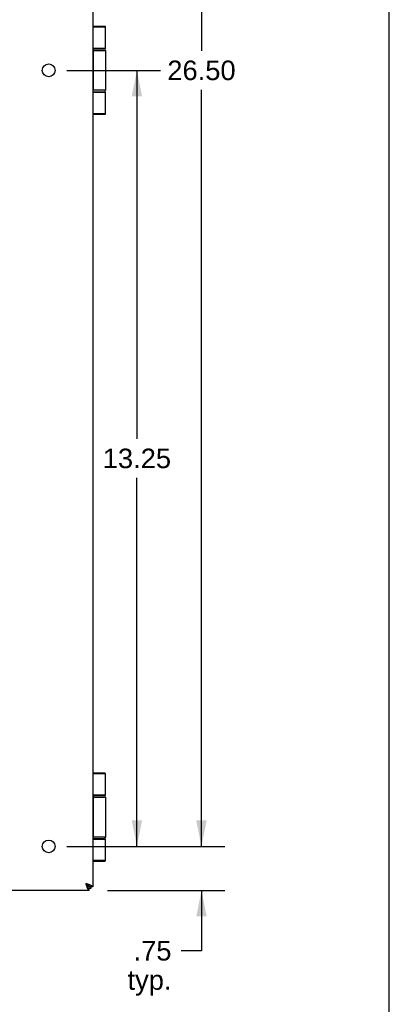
# Model space of a CAD drawing. Header units: inches. Extents: x 0 to 75.6, y 0 to 48.9.
# Tile 13 of 15: x 69.3 to 75.6, y 8.6 to 25.4. Entities that reach past the tile are written whole.
import ezdxf

# ---------------------------------------------------------------- set-up
doc = ezdxf.new("R2010")
doc.units = ezdxf.units.IN
doc.header["$LTSCALE"] = 4.155556
doc.header["$MEASUREMENT"] = 0
doc.layers.get('0').update_dxf_attribs({"linetype": 'CONTINUOUS'})
doc.layers.add('02___PRT_ALL_AXES', color=7, linetype='CONTINUOUS')
doc.layers.add('DIMENSIONS', color=7, linetype='CONTINUOUS')
doc.styles.get("Standard").update_dxf_attribs({"font": 'arial.ttf'})
doc.dimstyles.new('DIMSTYLE_1', dxfattribs={"dimtxt": 0.333333, "dimasz": 0.444444, "dimexe": 0.09, "dimexo": 0.07, "dimgap": 0.0375, "dimtad": 0, "dimtih": 1, "dimtoh": 1, "dimzin": 4, "dimdsep": 46, "dimtxsty": 'Standard', "dimblk": '_FILLED', "dimblk1": '_FILLED', "dimblk2": '_FILLED', "dimcen": 0.09, "dimazin": 1, "dimtfac": 1, "dimtofl": 0, "dimtmove": 0, "dimatfit": 3, "dimldrblk": '_FILLED', "dimfxl": 1, "dimtolj": 1, "dimtzin": 4, "dimarcsym": 0})

# ---------------------------------------------------------------- blocks, each defined once
blk = doc.blocks.new('_FILLED')
at = {"color": 0, "linetype": 'ByBlock'}
blk.add_solid([(0, 0), (-1, 0.2), (-1, -0.2)], dxfattribs=at)
blk = doc.blocks.new('*D3')
at = {"layer": 'DIMENSIONS', "color": 2, "linetype": 'Continuous'}
for p, q in [((70.06, 37.813), (72.753, 37.813)), ((72.353, 37.813), (72.353, 24.896)), ((72.353, 11.313), (72.353, 24.23)), ((70.169, 11.313), (72.753, 11.313))]:
    blk.add_line(p, q, dxfattribs=at)
at = {"layer": 'DIMENSIONS', "color": 2, "linetype": 'Continuous', "xscale": 0.4444444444, "yscale": 0.4444444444, "zscale": 0.4444444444}
for p, rotation in [((72.353, 37.813), 90), ((72.353, 11.313), 270)]:
    blk.add_blockref('_FILLED', p, dxfattribs=dict(at, rotation=rotation))
at = {"layer": 'DIMENSIONS', "color": 2, "linetype": 'Continuous', "insert": (72.353, 24.73), "char_height": 0.3333, "width": 1.16481, "attachment_point": 2, "line_spacing_factor": 0.9}
blk.add_mtext('26.50', dxfattribs=at)
blk = doc.blocks.new('*D4')
at = {"layer": 'DIMENSIONS', "color": 2, "linetype": 'Continuous'}
for p, q in [((72.353, 11.313), (72.353, 12.202)), ((70.06, 11.313), (72.753, 11.313)), ((70.75, 10.563), (72.753, 10.563)), ((72.353, 10.563), (72.353, 9.533)), ((72.353, 9.533), (72.009, 9.533))]:
    blk.add_line(p, q, dxfattribs=at)
at = {"layer": 'DIMENSIONS', "color": 2, "linetype": 'Continuous', "xscale": 0.4444444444, "yscale": 0.4444444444, "zscale": 0.4444444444}
for p, rotation in [((72.353, 11.313), 270), ((72.353, 10.563), 90)]:
    blk.add_blockref('_FILLED', p, dxfattribs=dict(at, rotation=rotation))
at = {"layer": 'DIMENSIONS', "color": 2, "linetype": 'Continuous', "insert": (71.842, 9.699), "char_height": 0.3333, "width": 0.74969, "attachment_point": 3, "line_spacing_factor": 0.9}
blk.add_mtext('.75\\Ptyp.', dxfattribs=at)
blk = doc.blocks.new('*D9')
at = {"layer": 'DIMENSIONS', "color": 2, "linetype": 'Continuous'}
for p, q in [((70.06, 24.563), (71.652, 24.563)), ((71.252, 24.563), (71.252, 18.271)), ((71.252, 11.313), (71.252, 17.605)), ((70.06, 11.313), (71.652, 11.313))]:
    blk.add_line(p, q, dxfattribs=at)
at = {"layer": 'DIMENSIONS', "color": 2, "linetype": 'Continuous', "xscale": 0.4444444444, "yscale": 0.4444444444, "zscale": 0.4444444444}
for p, rotation in [((71.252, 24.563), 90), ((71.252, 11.313), 270)]:
    blk.add_blockref('_FILLED', p, dxfattribs=dict(at, rotation=rotation))
at = {"layer": 'DIMENSIONS', "color": 2, "linetype": 'Continuous', "insert": (71.252, 18.105), "char_height": 0.3333, "width": 1.16481, "attachment_point": 2, "line_spacing_factor": 0.9}
blk.add_mtext('13.25', dxfattribs=at)
blk = doc.blocks.new('*D13')
at = {"layer": 'DIMENSIONS', "color": 2, "linetype": 'Continuous'}
for p, q in [((64.35, 11.813), (64.35, 12.702)), ((64.35, 10.563), (64.35, 9.589)), ((64.35, 9.589), (64.653, 9.589))]:
    blk.add_line(p, q, dxfattribs=at)
at = {"layer": 'DIMENSIONS', "color": 2, "linetype": 'Continuous', "xscale": 0.4444444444, "yscale": 0.4444444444, "zscale": 0.4444444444}
for p, rotation in [((64.35, 11.813), 270), ((64.35, 10.563), 90)]:
    blk.add_blockref('_FILLED', p, dxfattribs=dict(at, rotation=rotation))
at = {"layer": 'DIMENSIONS', "color": 2, "linetype": 'Continuous', "insert": (64.82, 9.755), "char_height": 0.3333, "width": 0.90582, "attachment_point": 1, "line_spacing_factor": 0.9}
blk.add_mtext('1.25\\Ptyp.', dxfattribs=at)

msp = doc.modelspace()

# ---------------------------------------------------------------- linework, layer by layer
at = {"color": 7, "linetype": 'Continuous'}
for p, q in [((75.5556, 0), (75.5556, 48.8889)), ((70.7058, 25.3131), (70.4984, 25.3131)), ((70.7188, 25.3001), (70.4984, 25.3001)), ((70.7188, 24.9381), (70.4984, 24.9381)), ((70.4984, 24.9331), (70.6888, 24.9331)), ((70.4984, 24.9031), (70.7188, 24.9031)), ((70.5035, 24.2231), (70.5035, 24.9031)), ((70.5039, 24.9031), (70.5039, 24.2231)), ((70.5148, 24.9331), (70.5144, 24.9331)), ((70.7188, 24.2231), (70.4984, 24.2231)), ((70.6888, 24.1931), (70.4984, 24.1931)), ((70.4984, 24.1881), (70.7188, 24.1881)), ((70.5148, 24.1931), (70.5144, 24.1931)), ((70.4984, 23.8261), (70.7188, 23.8261)), ((70.4984, 23.8131), (70.7058, 23.8131)), ((70.7058, 12.5631), (70.4984, 12.5631)), ((70.7188, 12.5501), (70.4984, 12.5501)), ((70.7188, 12.1881), (70.4984, 12.1881)), ((70.4984, 12.1831), (70.6888, 12.1831)), ((70.4984, 12.1531), (70.7188, 12.1531)), ((70.5035, 11.4731), (70.5035, 12.1531)), ((70.5039, 12.1531), (70.5039, 11.4731)), ((70.5148, 12.1831), (70.5144, 12.1831)), ((70.7188, 11.4731), (70.4984, 11.4731)), ((70.6888, 11.4431), (70.4984, 11.4431)), ((70.4984, 11.4381), (70.7188, 11.4381)), ((70.5148, 11.4431), (70.5144, 11.4431)), ((70.4984, 11.0761), (70.7188, 11.0761)), ((70.4984, 11.0631), (70.7058, 11.0631)), ((70.417, 10.6446), (70.3784, 10.6831)), ((70.417, 10.6446), (70.4051, 10.6446)), ((70.417, 10.6564), (70.417, 10.6446)), ((70.4984, 10.6231), (70.4384, 10.6231)), ((70.4384, 10.5631), (70.4384, 10.6231)), ((70.4689, 10.6231), (70.4689, 10.5931))]:
    msp.add_line(p, q, dxfattribs=at)
at = {"color": 3, "linetype": 'Continuous'}
for p, q in [((70.4984, 38.5031), (70.4984, 10.6231)), ((70.4689, 10.5931), (70.4384, 10.5931)), ((70.4384, 10.5631), (48.5584, 10.5631))]:
    msp.add_line(p, q, dxfattribs=at)
at = {"color": 7, "linetype": 'Continuous'}
for points in [[(70.5144, 24.9331), (70.514, 24.9331), (70.5136, 24.933), (70.5132, 24.9329), (70.5128, 24.9328), (70.5124, 24.9326), (70.512, 24.9324), (70.5116, 24.9321), (70.5112, 24.9318), (70.5108, 24.9314), (70.5104, 24.931), (70.51, 24.9306), (70.5097, 24.9302), (70.5093, 24.9296), (70.5089, 24.9291), (70.5086, 24.9285), (70.5082, 24.9279), (70.5079, 24.9273), (70.5076, 24.9266), (70.5073, 24.9259), (70.507, 24.9251), (70.5067, 24.9243), (70.5064, 24.9235), (70.5061, 24.9227), (70.5058, 24.9218), (70.5056, 24.9209), (70.5054, 24.92), (70.5051, 24.9191), (70.5049, 24.9181), (70.5047, 24.9171), (70.5045, 24.9161), (70.5044, 24.9151), (70.5042, 24.9141), (70.5041, 24.913), (70.5039, 24.912), (70.5038, 24.9109), (70.5037, 24.9098), (70.5037, 24.9087), (70.5036, 24.9076), (70.5035, 24.9065), (70.5035, 24.9054), (70.5035, 24.9042), (70.5035, 24.9031)], [(70.5144, 24.9331), (70.514, 24.933), (70.5136, 24.9329), (70.5132, 24.9328), (70.5128, 24.9326), (70.5124, 24.9324), (70.512, 24.9321), (70.5116, 24.9318), (70.5112, 24.9314), (70.5108, 24.931), (70.5104, 24.9306), (70.51, 24.9302), (70.5097, 24.9296), (70.5093, 24.9291), (70.509, 24.9285), (70.5086, 24.9279), (70.5083, 24.9273), (70.508, 24.9266), (70.5077, 24.9259), (70.5074, 24.9251), (70.5071, 24.9243), (70.5068, 24.9235), (70.5065, 24.9227), (70.5062, 24.9218), (70.506, 24.9209), (70.5058, 24.92), (70.5055, 24.9191), (70.5053, 24.9181), (70.5051, 24.9171), (70.5049, 24.9161), (70.5048, 24.9151), (70.5046, 24.9141), (70.5045, 24.913), (70.5043, 24.912), (70.5042, 24.9109), (70.5041, 24.9098), (70.504, 24.9087), (70.504, 24.9076), (70.5039, 24.9065), (70.5039, 24.9054), (70.5039, 24.9042), (70.5039, 24.9031)], [(70.6489, 24.9381), (70.6483, 24.9381), (70.6477, 24.9381), (70.6471, 24.9381), (70.6466, 24.938), (70.646, 24.938), (70.6455, 24.938), (70.645, 24.9379), (70.6445, 24.9379), (70.6441, 24.9378), (70.6436, 24.9378), (70.6432, 24.9377), (70.6428, 24.9376), (70.6424, 24.9375), (70.6421, 24.9375), (70.6417, 24.9374), (70.6414, 24.9373), (70.641, 24.9372), (70.6407, 24.9371), (70.6404, 24.937), (70.6401, 24.9369), (70.6399, 24.9368), (70.6396, 24.9367), (70.6393, 24.9366), (70.6393, 24.9366)], [(70.5144, 24.1931), (70.514, 24.1931), (70.5136, 24.1932), (70.5132, 24.1933), (70.5128, 24.1935), (70.5124, 24.1936), (70.512, 24.1939), (70.5116, 24.1941), (70.5112, 24.1945), (70.5108, 24.1948), (70.5104, 24.1952), (70.51, 24.1956), (70.5097, 24.1961), (70.5093, 24.1966), (70.5089, 24.1971), (70.5086, 24.1977), (70.5082, 24.1983), (70.5079, 24.199), (70.5076, 24.1997), (70.5073, 24.2004), (70.507, 24.2011), (70.5067, 24.2019), (70.5064, 24.2027), (70.5061, 24.2036), (70.5058, 24.2044), (70.5056, 24.2053), (70.5054, 24.2062), (70.5051, 24.2072), (70.5049, 24.2081), (70.5047, 24.2091), (70.5045, 24.2101), (70.5044, 24.2111), (70.5042, 24.2122), (70.5041, 24.2132), (70.5039, 24.2143), (70.5038, 24.2154), (70.5037, 24.2164), (70.5037, 24.2175), (70.5036, 24.2187), (70.5035, 24.2198), (70.5035, 24.2209), (70.5035, 24.222), (70.5035, 24.2231)], [(70.5144, 24.1931), (70.514, 24.1932), (70.5136, 24.1933), (70.5132, 24.1935), (70.5128, 24.1936), (70.5124, 24.1939), (70.512, 24.1941), (70.5116, 24.1945), (70.5112, 24.1948), (70.5108, 24.1952), (70.5104, 24.1956), (70.51, 24.1961), (70.5097, 24.1966), (70.5093, 24.1971), (70.509, 24.1977), (70.5086, 24.1983), (70.5083, 24.199), (70.508, 24.1997), (70.5077, 24.2004), (70.5074, 24.2011), (70.5071, 24.2019), (70.5068, 24.2027), (70.5065, 24.2036), (70.5062, 24.2044), (70.506, 24.2053), (70.5058, 24.2062), (70.5055, 24.2072), (70.5053, 24.2081), (70.5051, 24.2091), (70.5049, 24.2101), (70.5048, 24.2111), (70.5046, 24.2122), (70.5045, 24.2132), (70.5043, 24.2143), (70.5042, 24.2154), (70.5041, 24.2164), (70.504, 24.2175), (70.504, 24.2187), (70.5039, 24.2198), (70.5039, 24.2209), (70.5039, 24.222), (70.5039, 24.2231)], [(70.6393, 24.1897), (70.6393, 24.1896), (70.6396, 24.1895), (70.6399, 24.1894), (70.6401, 24.1893), (70.6404, 24.1892), (70.6407, 24.1891), (70.641, 24.189), (70.6414, 24.1889), (70.6417, 24.1889), (70.6421, 24.1888), (70.6424, 24.1887), (70.6428, 24.1886), (70.6432, 24.1886), (70.6436, 24.1885), (70.6441, 24.1884), (70.6445, 24.1884), (70.645, 24.1883), (70.6455, 24.1883), (70.646, 24.1882), (70.6466, 24.1882), (70.6471, 24.1882), (70.6477, 24.1881), (70.6483, 24.1881), (70.6489, 24.1881)], [(70.5144, 12.1831), (70.514, 12.1831), (70.5136, 12.183), (70.5132, 12.1829), (70.5128, 12.1828), (70.5124, 12.1826), (70.512, 12.1824), (70.5116, 12.1821), (70.5112, 12.1818), (70.5108, 12.1814), (70.5104, 12.181), (70.51, 12.1806), (70.5097, 12.1802), (70.5093, 12.1796), (70.5089, 12.1791), (70.5086, 12.1785), (70.5082, 12.1779), (70.5079, 12.1773), (70.5076, 12.1766), (70.5073, 12.1759), (70.507, 12.1751), (70.5067, 12.1743), (70.5064, 12.1735), (70.5061, 12.1727), (70.5058, 12.1718), (70.5056, 12.1709), (70.5054, 12.17), (70.5051, 12.1691), (70.5049, 12.1681), (70.5047, 12.1671), (70.5045, 12.1661), (70.5044, 12.1651), (70.5042, 12.1641), (70.5041, 12.163), (70.5039, 12.162), (70.5038, 12.1609), (70.5037, 12.1598), (70.5037, 12.1587), (70.5036, 12.1576), (70.5035, 12.1565), (70.5035, 12.1554), (70.5035, 12.1542), (70.5035, 12.1531)], [(70.5144, 12.1831), (70.514, 12.183), (70.5136, 12.1829), (70.5132, 12.1828), (70.5128, 12.1826), (70.5124, 12.1824), (70.512, 12.1821), (70.5116, 12.1818), (70.5112, 12.1814), (70.5108, 12.181), (70.5104, 12.1806), (70.51, 12.1802), (70.5097, 12.1796), (70.5093, 12.1791), (70.509, 12.1785), (70.5086, 12.1779), (70.5083, 12.1773), (70.508, 12.1766), (70.5077, 12.1759), (70.5074, 12.1751), (70.5071, 12.1743), (70.5068, 12.1735), (70.5065, 12.1727), (70.5062, 12.1718), (70.506, 12.1709), (70.5058, 12.17), (70.5055, 12.1691), (70.5053, 12.1681), (70.5051, 12.1671), (70.5049, 12.1661), (70.5048, 12.1651), (70.5046, 12.1641), (70.5045, 12.163), (70.5043, 12.162), (70.5042, 12.1609), (70.5041, 12.1598), (70.504, 12.1587), (70.504, 12.1576), (70.5039, 12.1565), (70.5039, 12.1554), (70.5039, 12.1542), (70.5039, 12.1531)], [(70.6489, 12.1881), (70.6483, 12.1881), (70.6477, 12.1881), (70.6471, 12.1881), (70.6466, 12.188), (70.646, 12.188), (70.6455, 12.188), (70.645, 12.1879), (70.6445, 12.1879), (70.6441, 12.1878), (70.6436, 12.1878), (70.6432, 12.1877), (70.6428, 12.1876), (70.6424, 12.1875), (70.6421, 12.1875), (70.6417, 12.1874), (70.6414, 12.1873), (70.641, 12.1872), (70.6407, 12.1871), (70.6404, 12.187), (70.6401, 12.1869), (70.6399, 12.1868), (70.6396, 12.1867), (70.6393, 12.1866), (70.6393, 12.1866)], [(70.5144, 11.4431), (70.514, 11.4431), (70.5136, 11.4432), (70.5132, 11.4433), (70.5128, 11.4435), (70.5124, 11.4436), (70.512, 11.4439), (70.5116, 11.4441), (70.5112, 11.4445), (70.5108, 11.4448), (70.5104, 11.4452), (70.51, 11.4456), (70.5097, 11.4461), (70.5093, 11.4466), (70.5089, 11.4471), (70.5086, 11.4477), (70.5082, 11.4483), (70.5079, 11.449), (70.5076, 11.4497), (70.5073, 11.4504), (70.507, 11.4511), (70.5067, 11.4519), (70.5064, 11.4527), (70.5061, 11.4536), (70.5058, 11.4544), (70.5056, 11.4553), (70.5054, 11.4562), (70.5051, 11.4572), (70.5049, 11.4581), (70.5047, 11.4591), (70.5045, 11.4601), (70.5044, 11.4611), (70.5042, 11.4622), (70.5041, 11.4632), (70.5039, 11.4643), (70.5038, 11.4654), (70.5037, 11.4664), (70.5037, 11.4675), (70.5036, 11.4687), (70.5035, 11.4698), (70.5035, 11.4709), (70.5035, 11.472), (70.5035, 11.4731)], [(70.5144, 11.4431), (70.514, 11.4432), (70.5136, 11.4433), (70.5132, 11.4435), (70.5128, 11.4436), (70.5124, 11.4439), (70.512, 11.4441), (70.5116, 11.4445), (70.5112, 11.4448), (70.5108, 11.4452), (70.5104, 11.4456), (70.51, 11.4461), (70.5097, 11.4466), (70.5093, 11.4471), (70.509, 11.4477), (70.5086, 11.4483), (70.5083, 11.449), (70.508, 11.4497), (70.5077, 11.4504), (70.5074, 11.4511), (70.5071, 11.4519), (70.5068, 11.4527), (70.5065, 11.4536), (70.5062, 11.4544), (70.506, 11.4553), (70.5058, 11.4562), (70.5055, 11.4572), (70.5053, 11.4581), (70.5051, 11.4591), (70.5049, 11.4601), (70.5048, 11.4611), (70.5046, 11.4622), (70.5045, 11.4632), (70.5043, 11.4643), (70.5042, 11.4654), (70.5041, 11.4664), (70.504, 11.4675), (70.504, 11.4687), (70.5039, 11.4698), (70.5039, 11.4709), (70.5039, 11.472), (70.5039, 11.4731)], [(70.6393, 11.4397), (70.6393, 11.4396), (70.6396, 11.4395), (70.6399, 11.4394), (70.6401, 11.4393), (70.6404, 11.4392), (70.6407, 11.4391), (70.641, 11.439), (70.6414, 11.4389), (70.6417, 11.4389), (70.6421, 11.4388), (70.6424, 11.4387), (70.6428, 11.4386), (70.6432, 11.4386), (70.6436, 11.4385), (70.6441, 11.4384), (70.6445, 11.4384), (70.645, 11.4383), (70.6455, 11.4383), (70.646, 11.4382), (70.6466, 11.4382), (70.6471, 11.4382), (70.6477, 11.4381), (70.6483, 11.4381), (70.6489, 11.4381)], [(70.3784, 10.6831), (70.3831, 10.6801), (70.3878, 10.6771), (70.3924, 10.6741), (70.3969, 10.6711), (70.4014, 10.6681), (70.4057, 10.6651), (70.4097, 10.6621), (70.4136, 10.6591), (70.4173, 10.6561), (70.4208, 10.6531), (70.424, 10.6501), (70.427, 10.6471), (70.4296, 10.6441), (70.4319, 10.6411), (70.4338, 10.6381), (70.4355, 10.6351), (70.4367, 10.6321), (70.4377, 10.6291), (70.4382, 10.6261), (70.4384, 10.6231)], [(70.3784, 10.6831), (70.3814, 10.6784), (70.3844, 10.6738), (70.3874, 10.6691), (70.3904, 10.6646), (70.3934, 10.6601), (70.3964, 10.6559), (70.3994, 10.6518), (70.4024, 10.6479), (70.4054, 10.6442), (70.4084, 10.6407), (70.4114, 10.6375), (70.4144, 10.6346), (70.4174, 10.632), (70.4204, 10.6297), (70.4234, 10.6277), (70.4264, 10.6261), (70.4294, 10.6248), (70.4324, 10.6239), (70.4354, 10.6233), (70.4384, 10.6231)], [(70.4384, 10.6231), (70.4366, 10.6233), (70.4348, 10.6238), (70.433, 10.6245), (70.4313, 10.6256), (70.4295, 10.627), (70.4277, 10.6287), (70.4259, 10.6307), (70.4241, 10.633), (70.4223, 10.6355), (70.4205, 10.6383), (70.4188, 10.6413), (70.417, 10.6446)], [(70.4384, 10.6231), (70.4382, 10.6249), (70.4378, 10.6267), (70.437, 10.6285), (70.4359, 10.6303), (70.4345, 10.6321), (70.4328, 10.6338), (70.4308, 10.6356), (70.4285, 10.6374), (70.426, 10.6392), (70.4232, 10.641), (70.4202, 10.6428), (70.417, 10.6446)]]:
    msp.add_lwpolyline(points, dxfattribs=at)
at = {"color": 3, "linetype": 'Continuous'}
for points in [[(70.3784, 10.6831), (70.3862, 10.6806), (70.394, 10.6781), (70.4018, 10.6756), (70.4094, 10.6731), (70.417, 10.6706), (70.4244, 10.6681), (70.4315, 10.6656), (70.4384, 10.6631), (70.445, 10.6606), (70.4514, 10.6581), (70.4575, 10.6556), (70.4632, 10.6531), (70.4686, 10.6506), (70.4736, 10.6481), (70.4782, 10.6456), (70.4823, 10.6431), (70.486, 10.6406), (70.4892, 10.6381), (70.492, 10.6356), (70.4943, 10.6331), (70.4961, 10.6306), (70.4974, 10.6281), (70.4981, 10.6256), (70.4984, 10.6231)], [(70.3784, 10.6831), (70.3809, 10.6753), (70.3834, 10.6675), (70.3859, 10.6598), (70.3884, 10.6521), (70.3909, 10.6445), (70.3934, 10.6372), (70.3959, 10.63), (70.3984, 10.6231), (70.4009, 10.6165), (70.4034, 10.6101), (70.4059, 10.604), (70.4084, 10.5983), (70.4109, 10.5929), (70.4134, 10.5879), (70.4159, 10.5833), (70.4184, 10.5792), (70.4209, 10.5755), (70.4234, 10.5723), (70.4259, 10.5695), (70.4284, 10.5672), (70.4309, 10.5654), (70.4334, 10.5641), (70.4359, 10.5634), (70.4384, 10.5631)]]:
    msp.add_lwpolyline(points, dxfattribs=at)
at = {"color": 7, "linetype": 'Continuous'}
for centre, radius, start, end in [((70.7058, 25.3001), 0.013, 0, 90), ((70.6888, 24.9031), 0.03, 0, 90), ((70.6888, 24.2231), 0.03, 270, 360), ((70.7058, 23.8261), 0.013, 270, 360), ((70.7058, 12.5501), 0.013, 0, 90), ((70.6888, 12.1531), 0.03, 0, 90), ((70.6888, 11.4731), 0.03, 270, 360), ((70.7058, 11.0761), 0.013, 270, 360)]:
    msp.add_arc(centre, radius, start, end, dxfattribs=at)
at = {"layer": '02___PRT_ALL_AXES', "color": 7, "linetype": 'Continuous'}
for p, q in [((70.7188, 24.9381), (70.7188, 25.3001)), ((70.6393, 24.9381), (70.6393, 24.9331)), ((70.7188, 24.9031), (70.7188, 24.2231)), ((70.6393, 24.1931), (70.6393, 24.1881)), ((70.7188, 23.8261), (70.7188, 24.1881)), ((70.7188, 12.1881), (70.7188, 12.5501)), ((70.6393, 12.1881), (70.6393, 12.1831)), ((70.7188, 12.1531), (70.7188, 11.4731)), ((70.6393, 11.4431), (70.6393, 11.4381)), ((70.7188, 11.0761), (70.7188, 11.4381))]:
    msp.add_line(p, q, dxfattribs=at)
at = {"layer": '02___PRT_ALL_AXES', "color": 3, "linetype": 'Continuous'}
for centre in [(69.7484, 24.5631), (69.7484, 11.3131)]:
    msp.add_circle(centre, 0.109, dxfattribs=at)

# ---------------------------------------------------------------- dimensions: what is measured, and where the dimension line sits
at = {"layer": 'DIMENSIONS', "color": 2, "linetype": 'Continuous'}
for base, p1, p2, picture, middle in [((72.3534, 11.3131), (69.9895, 37.8131), (70.0985, 11.3131), '*D3', (72.3489, 24.5613)), ((71.252, 11.3131), (69.9895, 24.5631), (69.9895, 11.3131), '*D9', (71.2674, 17.9363))]:
    dim = msp.add_linear_dim(base=base, p1=p1, p2=p2, angle=270, dimstyle='DIMSTYLE_1', dxfattribs=at)
    dim.commit()
    dim.dimension.update_dxf_attribs({"geometry": picture, "text_midpoint": middle, "dimtype": 160})
for base, p1, p2, angle, picture, middle in [((64.3501, 10.5631), (69.2484, 11.8131), (70.4384, 10.5631), 270, '*D13', (65.2728, 9.3386)), ((72.3534, 11.3131), (70.6795, 10.5631), (69.9895, 11.3131), 90, '*D4', (71.4675, 9.2828))]:
    dim = msp.add_linear_dim(base=base, p1=p1, p2=p2, angle=angle, text='<>\\Ptyp.', dimstyle='DIMSTYLE_1', dxfattribs=at)
    dim.commit()
    dim.dimension.update_dxf_attribs({"geometry": picture, "text_midpoint": middle, "dimtype": 160})

doc.saveas('drawing.dxf')
